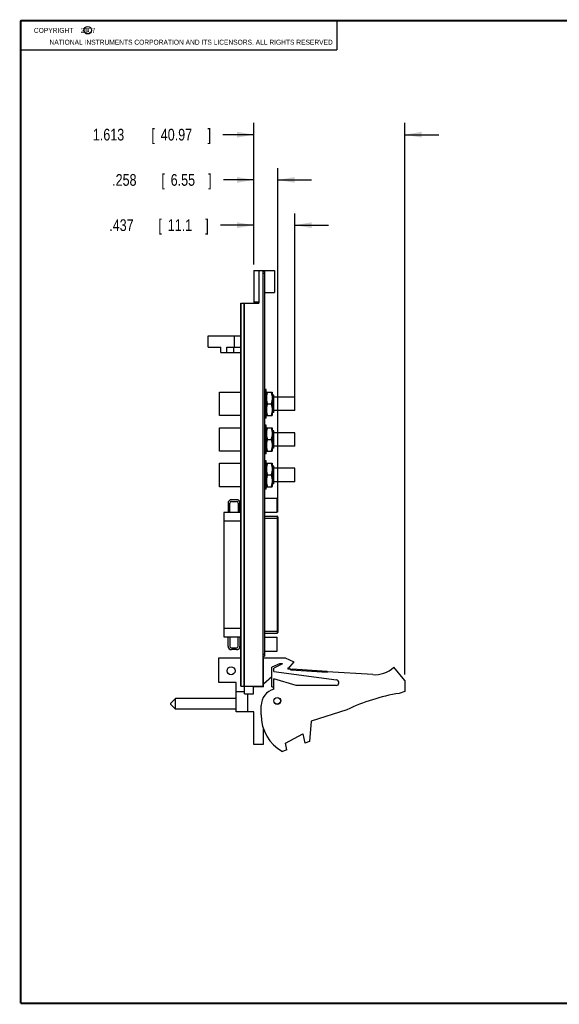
# Model space of a CAD drawing. Header units: inches. Extents: x 0.2 to 16.8, y 0.1 to 10.8.
# Tile 1 of 12: x 0.2 to 6, y 0.2 to 10.8. Entities that reach past the tile are written whole.
import ezdxf

# ---------------------------------------------------------------- set-up
doc = ezdxf.new("R2010")
doc.units = ezdxf.units.IN
doc.header["$LTSCALE"] = 0.935
doc.header["$MEASUREMENT"] = 0
doc.layers.get('0').update_dxf_attribs({"linetype": 'CONTINUOUS'})
doc.layers.add('DIMENSIONS', color=7, linetype='CONTINUOUS')
doc.styles.get("Standard").update_dxf_attribs({"font": 'txt', "width": 0.8})
doc.dimstyles.new('DIMSTYLE_1', dxfattribs={"dimtxt": 0.125, "dimasz": 0.18, "dimexe": 0.18, "dimexo": 0.0625, "dimgap": 0.09, "dimtad": 0, "dimtih": 1, "dimtoh": 1, "dimdec": 3, "dimzin": 4, "dimdsep": 46, "dimtxsty": 'STANDARD', "dimblk": '_FILLED', "dimblk1": '_FILLED', "dimblk2": '_FILLED', "dimcen": 0.09, "dimadec": 0, "dimazin": 0, "dimtp": 0.01, "dimtm": 0.01, "dimtfac": 1, "dimtdec": 3, "dimtofl": 0, "dimtmove": 0, "dimatfit": 3, "dimldrblk": '_FILLED', "dimfxl": 1, "dimtolj": 1, "dimtzin": 4, "dimarcsym": 0})

# ---------------------------------------------------------------- blocks, each defined once
blk = doc.blocks.new('_FILLED')
at = {"color": 0, "linetype": 'BYBLOCK'}
blk.add_solid([(0, 0), (-1, 0.174), (-1, -0.174)], dxfattribs=at)
blk = doc.blocks.new('*D0')
at = {"layer": 'DIMENSIONS', "color": 2, "linetype": 'CONTINUOUS'}
for p, q in [((2.74, 8.152), (2.74, 8.698)), ((3.177, 6.726), (3.177, 8.698)), ((2.74, 8.573), (2.384, 8.573)), ((3.177, 8.573), (3.537, 8.573))]:
    blk.add_line(p, q, dxfattribs=at)
at = {"layer": 'DIMENSIONS', "color": 2, "linetype": 'CONTINUOUS', "xscale": 0.18, "yscale": 0.18, "zscale": 0.18}
blk.add_blockref('_FILLED', (2.74, 8.573), dxfattribs=at)
at = {"layer": 'DIMENSIONS', "color": 2, "linetype": 'CONTINUOUS', "xscale": 0.18, "yscale": 0.18, "zscale": 0.18, "rotation": 180}
blk.add_blockref('_FILLED', (3.177, 8.573), dxfattribs=at)
at = {"layer": 'DIMENSIONS', "color": 2, "linetype": 'CONTINUOUS', "width": 0.8}
for s, p in [('.437', (1.196, 8.511)), ('[', (1.721, 8.511)), ('11.1', (1.821, 8.511)), (']', (2.221, 8.511))]:
    blk.add_text(s, height=0.125, dxfattribs=at).set_placement(p)
blk = doc.blocks.new('*D1')
at = {"layer": 'DIMENSIONS', "color": 2, "linetype": 'CONTINUOUS'}
for p, q in [((2.74, 8.152), (2.74, 9.182)), ((2.997, 5.506), (2.997, 9.182)), ((2.74, 9.057), (2.414, 9.057)), ((2.997, 9.057), (3.357, 9.057))]:
    blk.add_line(p, q, dxfattribs=at)
at = {"layer": 'DIMENSIONS', "color": 2, "linetype": 'CONTINUOUS', "xscale": 0.18, "yscale": 0.18, "zscale": 0.18}
blk.add_blockref('_FILLED', (2.74, 9.057), dxfattribs=at)
at = {"layer": 'DIMENSIONS', "color": 2, "linetype": 'CONTINUOUS', "xscale": 0.18, "yscale": 0.18, "zscale": 0.18, "rotation": 180}
blk.add_blockref('_FILLED', (2.997, 9.057), dxfattribs=at)
at = {"layer": 'DIMENSIONS', "color": 2, "linetype": 'CONTINUOUS', "width": 0.8}
for s, p in [('.258', (1.227, 8.994)), ('[', (1.752, 8.994)), ('6.55', (1.852, 8.994)), (']', (2.252, 8.994))]:
    blk.add_text(s, height=0.125, dxfattribs=at).set_placement(p)
blk = doc.blocks.new('*D2')
at = {"layer": 'DIMENSIONS', "color": 2, "linetype": 'CONTINUOUS'}
for p, q in [((2.74, 8.152), (2.74, 9.665)), ((4.353, 3.772), (4.353, 9.665)), ((2.74, 9.54), (2.408, 9.54)), ((4.353, 9.54), (4.713, 9.54))]:
    blk.add_line(p, q, dxfattribs=at)
at = {"layer": 'DIMENSIONS', "color": 2, "linetype": 'CONTINUOUS', "xscale": 0.18, "yscale": 0.18, "zscale": 0.18}
blk.add_blockref('_FILLED', (2.74, 9.54), dxfattribs=at)
at = {"layer": 'DIMENSIONS', "color": 2, "linetype": 'CONTINUOUS', "xscale": 0.18, "yscale": 0.18, "zscale": 0.18, "rotation": 180}
blk.add_blockref('_FILLED', (4.353, 9.54), dxfattribs=at)
at = {"layer": 'DIMENSIONS', "color": 2, "linetype": 'CONTINUOUS', "width": 0.8}
for s, p in [('1.613', (1.021, 9.478)), ('[', (1.646, 9.478)), ('40.97', (1.746, 9.478)), (']', (2.246, 9.478))]:
    blk.add_text(s, height=0.125, dxfattribs=at).set_placement(p)

msp = doc.modelspace()

# ---------------------------------------------------------------- linework, layer by layer
at = {"color": 2, "linetype": 'CONTINUOUS'}
for p, q in [((0.25, 10.7586), (3.625, 10.7586)), ((0.25, 10.7586), (0.25, 10.4456)), ((3.625, 10.7586), (3.625, 10.4456)), ((0.25, 10.4456), (3.625, 10.4456))]:
    msp.add_line(p, q, dxfattribs=at)
at = {"color": 7, "linetype": 'CONTINUOUS'}
for p, q in [((2.7397, 8.09), (2.7397, 7.74)), ((2.7397, 8.09), (2.8397, 8.09)), ((2.7937, 8.09), (2.7937, 7.74)), ((2.8397, 3.647), (2.8397, 8.0905)), ((2.8397, 8.0905), (2.9597, 8.0905)), ((2.8397, 8.08), (2.8547, 8.08)), ((2.8397, 8.06), (2.8547, 8.06)), ((2.8547, 8.08), (2.8547, 3.97)), ((2.9597, 8.0905), (2.9597, 7.8535)), ((2.8547, 7.8535), (2.9597, 7.8535)), ((2.5997, 3.647), (2.5997, 7.74)), ((2.5997, 7.74), (2.7937, 7.74)), ((2.6031, 3.647), (2.6031, 7.74)), ((2.6351, 3.647), (2.6351, 7.74)), ((2.6397, 3.565), (2.6397, 7.74)), ((2.7397, 7.7555), (2.7937, 7.7555)), ((2.2527, 7.271), (2.2527, 7.391)), ((2.2527, 7.391), (2.5997, 7.391)), ((2.5319, 7.271), (2.5319, 7.391)), ((2.2527, 7.271), (2.3877, 7.271)), ((2.3877, 7.211), (2.3877, 7.271)), ((2.4507, 7.211), (2.4507, 7.271)), ((2.4507, 7.271), (2.5997, 7.271)), ((2.5259, 7.211), (2.5259, 7.271)), ((2.3877, 7.211), (2.5997, 7.211)), ((2.3717, 6.539), (2.3717, 6.789)), ((2.3717, 6.789), (2.5997, 6.789)), ((2.8727, 6.817), (2.8547, 6.817)), ((2.8727, 6.511), (2.8727, 6.817)), ((2.8727, 6.788), (2.8733, 6.789)), ((2.8733, 6.789), (2.9351, 6.789)), ((2.9351, 6.789), (2.9357, 6.788)), ((2.9357, 6.788), (2.9357, 6.54)), ((2.9517, 6.757), (2.9357, 6.757)), ((2.9517, 6.571), (2.9517, 6.757)), ((3.1767, 6.7355), (2.9517, 6.7355)), ((3.1767, 6.5925), (3.1767, 6.7355)), ((2.8844, 6.664), (2.9239, 6.664)), ((2.5997, 6.539), (2.3717, 6.539)), ((2.8727, 6.54), (2.8733, 6.539)), ((2.8733, 6.539), (2.9351, 6.539)), ((2.9351, 6.539), (2.9357, 6.54)), ((2.9517, 6.571), (2.9357, 6.571)), ((3.1767, 6.5925), (2.9517, 6.5925)), ((2.8727, 6.511), (2.8547, 6.511)), ((2.8727, 6.437), (2.8547, 6.437)), ((2.8727, 6.131), (2.8727, 6.437)), ((2.3717, 6.159), (2.3717, 6.409)), ((2.3717, 6.409), (2.5997, 6.409)), ((2.8727, 6.408), (2.8733, 6.409)), ((2.8733, 6.409), (2.9351, 6.409)), ((2.9351, 6.409), (2.9357, 6.408)), ((2.9357, 6.408), (2.9357, 6.16)), ((2.9517, 6.377), (2.9357, 6.377)), ((2.9517, 6.191), (2.9517, 6.377)), ((3.1767, 6.3555), (2.9517, 6.3555)), ((3.1767, 6.2125), (3.1767, 6.3555)), ((2.8844, 6.284), (2.9239, 6.284)), ((3.1767, 6.2125), (2.9517, 6.2125)), ((2.5997, 6.159), (2.3717, 6.159)), ((2.8727, 6.131), (2.8547, 6.131)), ((2.8727, 6.16), (2.8733, 6.159)), ((2.8733, 6.159), (2.9351, 6.159)), ((2.9351, 6.159), (2.9357, 6.16)), ((2.9517, 6.191), (2.9357, 6.191)), ((2.3717, 5.779), (2.3717, 6.029)), ((2.3717, 6.029), (2.5997, 6.029)), ((2.8727, 6.057), (2.8547, 6.057)), ((2.8727, 5.751), (2.8727, 6.057)), ((2.8727, 6.028), (2.8733, 6.029)), ((2.8733, 6.029), (2.9351, 6.029)), ((2.9351, 6.029), (2.9357, 6.028)), ((2.9357, 6.028), (2.9357, 5.78)), ((2.9517, 5.997), (2.9357, 5.997)), ((2.9517, 5.811), (2.9517, 5.997)), ((2.8844, 5.904), (2.9239, 5.904)), ((3.1767, 5.9755), (2.9517, 5.9755)), ((3.1767, 5.8325), (3.1767, 5.9755)), ((2.9517, 5.811), (2.9357, 5.811)), ((3.1767, 5.8325), (2.9517, 5.8325)), ((2.5997, 5.779), (2.3717, 5.779)), ((2.8727, 5.751), (2.8547, 5.751)), ((2.8727, 5.78), (2.8733, 5.779)), ((2.8733, 5.779), (2.9351, 5.779)), ((2.9351, 5.779), (2.9357, 5.78)), ((2.4639, 5.6042), (2.4639, 5.5023)), ((2.4836, 5.5023), (2.4836, 5.6042)), ((2.5559, 5.6401), (2.4999, 5.6401)), ((2.4999, 5.6204), (2.5559, 5.6204)), ((2.5722, 5.6042), (2.5722, 5.5023)), ((2.5919, 5.5023), (2.5919, 5.6042)), ((2.5958, 5.6795), (2.5958, 5.5023)), ((2.5997, 5.6795), (2.5958, 5.6795)), ((2.8547, 5.6561), (2.9647, 5.6561)), ((2.9647, 5.6561), (2.9647, 5.655)), ((2.9647, 5.655), (2.9877, 5.655)), ((2.9877, 5.5072), (2.9877, 5.655)), ((2.4206, 5.5023), (2.4206, 4.1756)), ((2.5958, 5.5023), (2.4206, 5.5023)), ((2.8547, 5.5061), (2.9647, 5.5061)), ((2.9647, 5.5072), (2.9647, 5.5061)), ((2.9647, 5.5072), (2.9877, 5.5072)), ((2.4206, 5.4138), (2.5958, 5.4138)), ((2.5958, 5.4138), (2.5958, 4.2641)), ((2.8547, 5.463), (2.9895, 5.463)), ((2.8547, 5.4433), (2.9974, 5.4433)), ((2.9895, 5.463), (2.9895, 4.2149)), ((2.9974, 5.4551), (2.9974, 4.2229)), ((2.5958, 4.2641), (2.4206, 4.2641)), ((2.8547, 4.2346), (2.9974, 4.2346)), ((2.8547, 4.2149), (2.9895, 4.2149)), ((2.4206, 4.1756), (2.5958, 4.1756)), ((2.4639, 4.0737), (2.4639, 4.1756)), ((2.4836, 4.1756), (2.4836, 4.0737)), ((2.5722, 4.0737), (2.5722, 4.1756)), ((2.5919, 4.1756), (2.5919, 4.0737)), ((2.5958, 4.1756), (2.5958, 3.9984)), ((2.8547, 4.1718), (2.9647, 4.1718)), ((2.9647, 4.1718), (2.9647, 4.1708)), ((2.9647, 4.1708), (2.9877, 4.1708)), ((2.9877, 4.0229), (2.9877, 4.1708)), ((2.4999, 4.0575), (2.5559, 4.0575)), ((2.5559, 4.0378), (2.4999, 4.0378)), ((2.5958, 3.9984), (2.5997, 3.9984)), ((2.8547, 4.0218), (2.9647, 4.0218)), ((2.9647, 4.0229), (2.9877, 4.0229)), ((2.9647, 4.0229), (2.9647, 4.0218)), ((2.3677, 3.95), (2.5997, 3.95)), ((2.3677, 3.687), (2.3677, 3.95)), ((2.8397, 3.99), (2.8547, 3.99)), ((2.8397, 3.97), (2.8547, 3.97)), ((2.8427, 3.95), (3.0727, 3.95)), ((2.8427, 3.64), (2.8427, 3.95)), ((3.0727, 3.95), (3.1677, 3.907)), ((3.1677, 3.907), (3.1077, 3.837)), ((3.0145, 3.887), (2.9327, 3.85)), ((2.9327, 3.64), (2.9327, 3.85)), ((3.0467, 3.887), (2.9527, 3.84)), ((2.9527, 3.805), (2.9527, 3.84)), ((2.9527, 3.805), (3.6217, 3.7147)), ((3.0467, 3.887), (3.0145, 3.887)), ((3.1077, 3.837), (3.1027, 3.8445)), ((3.1027, 3.8445), (3.1027, 3.83)), ((3.1346, 3.8279), (3.1027, 3.83)), ((3.134, 3.8179), (3.1346, 3.8279)), ((3.5231, 3.7924), (3.134, 3.8179)), ((3.1489, 3.8169), (3.1499, 3.8319)), ((3.1499, 3.8319), (3.5241, 3.8074)), ((3.5231, 3.7924), (3.5241, 3.8074)), ((4.0091, 3.7706), (3.5238, 3.8024)), ((4.3527, 3.71), (4.2327, 3.85)), ((2.5517, 3.687), (2.3677, 3.687)), ((2.5517, 3.375), (2.5517, 3.687)), ((2.9327, 3.7463), (2.8427, 3.669)), ((3.1927, 3.655), (2.9527, 3.725)), ((2.9527, 3.615), (2.9527, 3.725)), ((4.3527, 3.71), (4.3527, 3.59)), ((2.5517, 3.59), (2.6397, 3.59)), ((2.5997, 3.647), (2.8397, 3.647)), ((2.7377, 3.565), (2.7377, 3.647)), ((2.8427, 3.64), (2.7377, 3.64)), ((2.9327, 3.64), (2.9527, 3.64)), ((3.6177, 3.655), (3.1927, 3.655)), ((4.3527, 3.59), (4.2907, 3.5704)), ((1.9017, 3.5175), (1.8517, 3.4675)), ((2.5517, 3.5175), (1.9017, 3.5175)), ((1.9017, 3.4025), (1.9017, 3.5175)), ((2.6397, 3.565), (2.7377, 3.565)), ((2.6737, 3.565), (2.6737, 3.375)), ((1.8517, 3.4525), (1.8517, 3.4675)), ((1.9017, 3.4025), (1.8517, 3.4525)), ((2.5517, 3.4025), (1.9017, 3.4025)), ((2.7397, 3.375), (2.5517, 3.375)), ((2.7397, 3.025), (2.7397, 3.375)), ((2.8177, 3.3399), (2.8177, 3.4407)), ((3.7327, 3.3947), (3.3527, 3.275)), ((3.3527, 3.275), (3.3327, 3.058)), ((2.8435, 3.1898), (2.8377, 3.185)), ((2.8377, 3.185), (2.8377, 3.025)), ((3.0787, 3.0387), (3.2627, 3.1387)), ((3.2627, 3.1387), (3.2827, 3.0387)), ((3.3327, 3.058), (3.2827, 3.0387)), ((2.8377, 3.025), (2.7397, 3.025)), ((3.0933, 2.9659), (3.0467, 2.948)), ((3.0933, 2.9659), (3.0787, 3.0387))]:
    msp.add_line(p, q, dxfattribs=at)
at = {"color": 7, "linetype": 'CONTINUOUS', "const_width": 0.02}
for points in [[(0.25, 10.7586), (0.25, 0.2586)], [(16.75, 10.7586), (0.25, 10.7586)], [(0.25, 0.2586), (16.75, 0.2586)]]:
    msp.add_lwpolyline(points, dxfattribs=at)
at = {"color": 2, "linetype": 'CONTINUOUS'}
msp.add_circle((0.9659, 10.6562), 0.0403, dxfattribs=at)
at = {"color": 7, "linetype": 'CONTINUOUS'}
for centre, radius in [((2.4967, 3.812), 0.0425), ((2.9897, 3.49), 0.0365), ((2.9897, 3.49), 0.035)]:
    msp.add_circle(centre, radius, dxfattribs=at)
for centre, radius, start, end in [((2.4999, 5.6042), 0.0359, 90, 180), ((2.4999, 5.6042), 0.0163, 90, 180), ((2.5559, 5.6042), 0.0359, 0, 90), ((2.5559, 5.6042), 0.0163, 0, 90), ((2.9895, 5.4551), 0.00787, 0, 90), ((2.9895, 4.2228), 0.00787, 270, 360), ((2.4999, 4.0737), 0.0359, 180, 270), ((2.4999, 4.0737), 0.0163, 180, 270), ((2.5559, 4.0737), 0.0359, 270, 360), ((2.5559, 4.0737), 0.0163, 270, 360), ((4.0287, 4.07), 0.3, 266.25328, 312.83343), ((3.6177, 3.685), 0.03, 270, 82.31552), ((2.9977, 3.4407), 0.18, 104.47751, 180), ((4.614, 1.5704), 2.026, 99.18331, 115.78554), ((3.2677, 3.3399), 0.45, 180, 240.58636)]:
    msp.add_arc(centre, radius, start, end, dxfattribs=at)
for points in [[(2.8844, 6.789), (2.8838, 6.787), (2.8825, 6.783), (2.8807, 6.7771), (2.8792, 6.7713), (2.8778, 6.7656), (2.8766, 6.76), (2.8756, 6.7544), (2.8747, 6.7488), (2.8741, 6.7432), (2.8736, 6.7376), (2.8733, 6.732), (2.8732, 6.7265), (2.8733, 6.7209), (2.8736, 6.7153), (2.8741, 6.7097), (2.8747, 6.7041), (2.8756, 6.6985), (2.8766, 6.6929), (2.8778, 6.6873), (2.8792, 6.6816), (2.8807, 6.6758), (2.8825, 6.6699), (2.8838, 6.6659), (2.8844, 6.664)], [(2.9239, 6.789), (2.9246, 6.787), (2.9259, 6.783), (2.9276, 6.7771), (2.9292, 6.7713), (2.9305, 6.7656), (2.9317, 6.76), (2.9328, 6.7544), (2.9336, 6.7488), (2.9343, 6.7432), (2.9348, 6.7376), (2.935, 6.732), (2.9351, 6.7265), (2.935, 6.7209), (2.9348, 6.7153), (2.9343, 6.7097), (2.9336, 6.7041), (2.9328, 6.6985), (2.9317, 6.6929), (2.9305, 6.6873), (2.9292, 6.6816), (2.9276, 6.6758), (2.9259, 6.6699), (2.9246, 6.6659), (2.9239, 6.664)], [(2.8844, 6.664), (2.8838, 6.662), (2.8825, 6.658), (2.8807, 6.6521), (2.8792, 6.6463), (2.8778, 6.6406), (2.8766, 6.635), (2.8756, 6.6294), (2.8747, 6.6238), (2.8741, 6.6182), (2.8736, 6.6126), (2.8733, 6.607), (2.8732, 6.6015), (2.8733, 6.5959), (2.8736, 6.5903), (2.8741, 6.5847), (2.8747, 6.5791), (2.8756, 6.5735), (2.8766, 6.5679), (2.8778, 6.5623), (2.8792, 6.5566), (2.8807, 6.5508), (2.8825, 6.5449), (2.8838, 6.5409), (2.8844, 6.539)], [(2.9239, 6.664), (2.9246, 6.662), (2.9259, 6.658), (2.9276, 6.6521), (2.9292, 6.6463), (2.9305, 6.6406), (2.9317, 6.635), (2.9328, 6.6294), (2.9336, 6.6238), (2.9343, 6.6182), (2.9348, 6.6126), (2.935, 6.607), (2.9351, 6.6015), (2.935, 6.5959), (2.9348, 6.5903), (2.9343, 6.5847), (2.9336, 6.5791), (2.9328, 6.5735), (2.9317, 6.5679), (2.9305, 6.5623), (2.9292, 6.5566), (2.9276, 6.5508), (2.9259, 6.5449), (2.9246, 6.5409), (2.9239, 6.539)], [(2.8844, 6.409), (2.8838, 6.407), (2.8825, 6.403), (2.8807, 6.3971), (2.8792, 6.3913), (2.8778, 6.3856), (2.8766, 6.38), (2.8756, 6.3744), (2.8747, 6.3688), (2.8741, 6.3632), (2.8736, 6.3576), (2.8733, 6.352), (2.8732, 6.3465), (2.8733, 6.3409), (2.8736, 6.3353), (2.8741, 6.3297), (2.8747, 6.3241), (2.8756, 6.3185), (2.8766, 6.3129), (2.8778, 6.3073), (2.8792, 6.3016), (2.8807, 6.2958), (2.8825, 6.2899), (2.8838, 6.2859), (2.8844, 6.284)], [(2.9239, 6.409), (2.9246, 6.407), (2.9259, 6.403), (2.9276, 6.3971), (2.9292, 6.3913), (2.9305, 6.3856), (2.9317, 6.38), (2.9328, 6.3744), (2.9336, 6.3688), (2.9343, 6.3632), (2.9348, 6.3576), (2.935, 6.352), (2.9351, 6.3465), (2.935, 6.3409), (2.9348, 6.3353), (2.9343, 6.3297), (2.9336, 6.3241), (2.9328, 6.3185), (2.9317, 6.3129), (2.9305, 6.3073), (2.9292, 6.3016), (2.9276, 6.2958), (2.9259, 6.2899), (2.9246, 6.2859), (2.9239, 6.284)], [(2.8844, 6.284), (2.8838, 6.282), (2.8825, 6.278), (2.8807, 6.2721), (2.8792, 6.2663), (2.8778, 6.2606), (2.8766, 6.255), (2.8756, 6.2494), (2.8747, 6.2438), (2.8741, 6.2382), (2.8736, 6.2326), (2.8733, 6.227), (2.8732, 6.2215), (2.8733, 6.2159), (2.8736, 6.2103), (2.8741, 6.2047), (2.8747, 6.1991), (2.8756, 6.1935), (2.8766, 6.1879), (2.8778, 6.1823), (2.8792, 6.1766), (2.8807, 6.1708), (2.8825, 6.1649), (2.8838, 6.1609), (2.8844, 6.159)], [(2.9239, 6.284), (2.9246, 6.282), (2.9259, 6.278), (2.9276, 6.2721), (2.9292, 6.2663), (2.9305, 6.2606), (2.9317, 6.255), (2.9328, 6.2494), (2.9336, 6.2438), (2.9343, 6.2382), (2.9348, 6.2326), (2.935, 6.227), (2.9351, 6.2215), (2.935, 6.2159), (2.9348, 6.2103), (2.9343, 6.2047), (2.9336, 6.1991), (2.9328, 6.1935), (2.9317, 6.1879), (2.9305, 6.1823), (2.9292, 6.1766), (2.9276, 6.1708), (2.9259, 6.1649), (2.9246, 6.1609), (2.9239, 6.159)], [(2.8844, 6.029), (2.8838, 6.027), (2.8825, 6.023), (2.8807, 6.0171), (2.8792, 6.0113), (2.8778, 6.0056), (2.8766, 6), (2.8756, 5.9944), (2.8747, 5.9888), (2.8741, 5.9832), (2.8736, 5.9776), (2.8733, 5.972), (2.8732, 5.9665), (2.8733, 5.9609), (2.8736, 5.9553), (2.8741, 5.9497), (2.8747, 5.9441), (2.8756, 5.9385), (2.8766, 5.9329), (2.8778, 5.9273), (2.8792, 5.9216), (2.8807, 5.9158), (2.8825, 5.9099), (2.8838, 5.9059), (2.8844, 5.904)], [(2.9239, 6.029), (2.9246, 6.027), (2.9259, 6.023), (2.9276, 6.0171), (2.9292, 6.0113), (2.9305, 6.0056), (2.9317, 6), (2.9328, 5.9944), (2.9336, 5.9888), (2.9343, 5.9832), (2.9348, 5.9776), (2.935, 5.972), (2.9351, 5.9665), (2.935, 5.9609), (2.9348, 5.9553), (2.9343, 5.9497), (2.9336, 5.9441), (2.9328, 5.9385), (2.9317, 5.9329), (2.9305, 5.9273), (2.9292, 5.9216), (2.9276, 5.9158), (2.9259, 5.9099), (2.9246, 5.9059), (2.9239, 5.904)], [(2.8844, 5.904), (2.8838, 5.902), (2.8825, 5.898), (2.8807, 5.8921), (2.8792, 5.8863), (2.8778, 5.8806), (2.8766, 5.875), (2.8756, 5.8694), (2.8747, 5.8638), (2.8741, 5.8582), (2.8736, 5.8526), (2.8733, 5.847), (2.8732, 5.8415), (2.8733, 5.8359), (2.8736, 5.8303), (2.8741, 5.8247), (2.8747, 5.8191), (2.8756, 5.8135), (2.8766, 5.8079), (2.8778, 5.8023), (2.8792, 5.7966), (2.8807, 5.7908), (2.8825, 5.7849), (2.8838, 5.7809), (2.8844, 5.779)], [(2.9239, 5.904), (2.9246, 5.902), (2.9259, 5.898), (2.9276, 5.8921), (2.9292, 5.8863), (2.9305, 5.8806), (2.9317, 5.875), (2.9328, 5.8694), (2.9336, 5.8638), (2.9343, 5.8582), (2.9348, 5.8526), (2.935, 5.847), (2.9351, 5.8415), (2.935, 5.8359), (2.9348, 5.8303), (2.9343, 5.8247), (2.9336, 5.8191), (2.9328, 5.8135), (2.9317, 5.8079), (2.9305, 5.8023), (2.9292, 5.7966), (2.9276, 5.7908), (2.9259, 5.7849), (2.9246, 5.7809), (2.9239, 5.779)]]:
    msp.add_open_spline(points, degree=3, knots=[0, 0, 0, 0, 0.0494803, 0.097535, 0.1444097, 0.1903438, 0.2355718, 0.2802738, 0.324587, 0.3686389, 0.4125067, 0.4562797, 0.5, 0.5437203, 0.5874933, 0.6313611, 0.675413, 0.7197262, 0.7644282, 0.8096562, 0.8555903, 0.902465, 0.9505197, 1, 1, 1, 1], dxfattribs=at)

# ---------------------------------------------------------------- texts
at = {"color": 2, "linetype": 'CONTINUOUS', "width": 0.8}
for s, p in [('c', (0.946, 10.6363)), ('NATIONAL INSTRUMENTS CORPORATION AND ITS LICENSORS. ALL RIGHTS RESERVED', (0.5583, 10.5016))]:
    msp.add_text(s, height=0.053, dxfattribs=at).set_placement(p)
at = {"color": 2, "linetype": 'CONTINUOUS', "insert": (0.3125, 10.6805), "char_height": 0.053, "width": 0.8904, "attachment_point": 1}
msp.add_mtext('    COPYRIGHT    2007', dxfattribs=at)

# ---------------------------------------------------------------- dimensions: what is measured, and where the dimension line sits
at = {"layer": 'DIMENSIONS', "color": 2, "linetype": 'CONTINUOUS'}
for base, p2, picture, middle in [((4.3527, 9.5404), (4.3527, 3.7725), '*D2', (1.6835, 9.5404)), ((2.9974, 9.0567), (2.9974, 5.5058), '*D1', (1.7893, 9.0567)), ((3.1767, 8.5733), (3.1767, 6.7265), '*D0', (1.7585, 8.5733))]:
    dim = msp.add_linear_dim(base=base, p1=(2.7397, 8.1525), p2=p2, dimstyle='DIMSTYLE_1', dxfattribs=at)
    dim.commit()
    dim.dimension.update_dxf_attribs({"geometry": picture, "text_midpoint": middle, "dimtype": 160})

doc.saveas('drawing.dxf')
